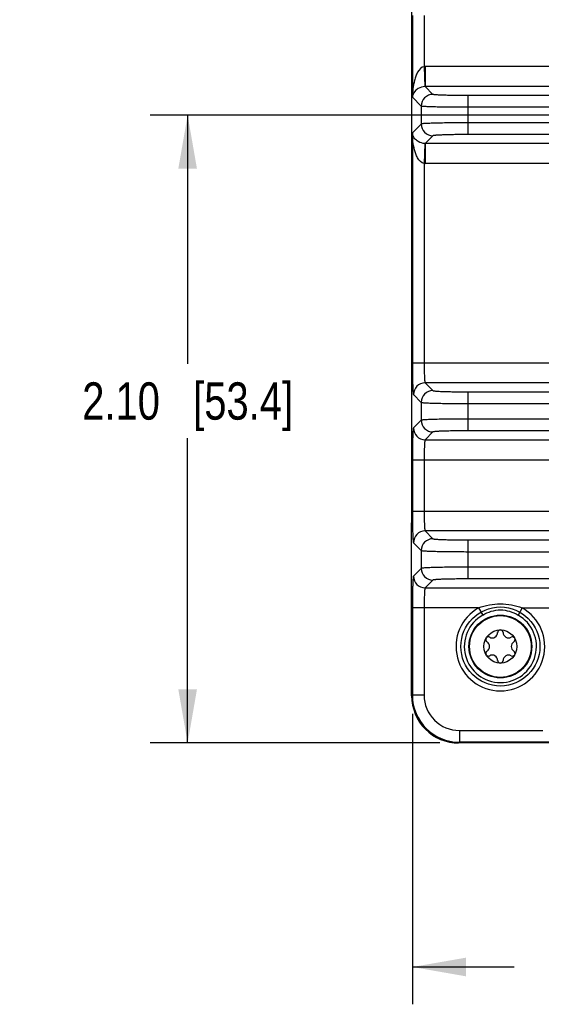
# Model space of a CAD drawing. Header units: inches. Extents: x 0 to 34, y 0 to 22.
# Tile 3 of 106: x 3 to 4.7, y 7.4 to 10.7. Entities that reach past the tile are written whole.
import ezdxf

# ---------------------------------------------------------------- set-up
doc = ezdxf.new("R2010")
doc.units = ezdxf.units.IN
doc.header["$LTSCALE"] = 1.87
doc.header["$MEASUREMENT"] = 0
doc.layers.get('0').update_dxf_attribs({"linetype": 'CONTINUOUS'})
doc.layers.add('COSMETIC', color=7, linetype='CONTINUOUS')
doc.layers.add('DIMENSIONS', color=7, linetype='CONTINUOUS')
doc.styles.get("Standard").update_dxf_attribs({"font": 'txt', "width": 0.8})
doc.dimstyles.new('DIMSTYLE_1', dxfattribs={"dimtxt": 0.125, "dimasz": 0.18, "dimexe": 0.125, "dimexo": 0.0625, "dimgap": 0.0625, "dimtad": 0, "dimtih": 1, "dimtoh": 1, "dimzin": 4, "dimdsep": 46, "dimtxsty": 'STANDARD', "dimblk": '_FILLED', "dimblk1": '_FILLED', "dimblk2": '_FILLED', "dimcen": 0.09, "dimadec": 0, "dimazin": 0, "dimtp": 0.01, "dimtm": 0.01, "dimtfac": 1, "dimtofl": 0, "dimtmove": 0, "dimatfit": 3, "dimldrblk": '_FILLED', "dimfxl": 1, "dimtolj": 1, "dimtzin": 4, "dimarcsym": 0})

# ---------------------------------------------------------------- blocks, each defined once
blk = doc.blocks.new('_FILLED')
at = {"color": 0, "linetype": 'BYBLOCK'}
blk.add_solid([(0, 0), (-1, 0.174), (-1, -0.174)], dxfattribs=at)
blk = doc.blocks.new('*D9')
at = {"layer": 'DIMENSIONS', "color": 2, "linetype": 'CONTINUOUS'}
for p, q in [((6.0486, 10.0028), (6.0486, 7.3921)), ((4.3168, 8.3647), (4.3168, 7.3921)), ((4.3168, 7.5171), (4.6577, 7.5171)), ((6.0486, 7.5171), (5.7077, 7.5171))]:
    blk.add_line(p, q, dxfattribs=at)
at = {"layer": 'DIMENSIONS', "color": 2, "linetype": 'CONTINUOUS', "xscale": 0.18, "yscale": 0.18, "zscale": 0.18}
for p, rotation in [((4.3168, 7.5171), 180), ((6.0486, 7.5171), 2e-10)]:
    blk.add_blockref('_FILLED', p, dxfattribs=dict(at, rotation=rotation))
at = {"layer": 'DIMENSIONS', "color": 2, "linetype": 'CONTINUOUS', "insert": (5.1827, 7.5796), "char_height": 0.125, "width": 0.925, "attachment_point": 2, "line_spacing_factor": 0.9}
blk.add_mtext('1.73{\\Ftxt.shx;\\W1.000000;\\H0.125000; }[44]', dxfattribs=at)
blk = doc.blocks.new('*D10')
at = {"layer": 'DIMENSIONS', "color": 2, "linetype": 'CONTINUOUS'}
for p, q in [((5.6811, 10.3703), (3.4391, 10.3703)), ((3.5641, 10.3703), (3.5641, 9.5377)), ((3.5641, 8.2675), (3.5641, 9.2877)), ((4.4093, 8.2675), (3.4391, 8.2675))]:
    blk.add_line(p, q, dxfattribs=at)
at = {"layer": 'DIMENSIONS', "color": 2, "linetype": 'CONTINUOUS', "xscale": 0.18, "yscale": 0.18, "zscale": 0.18}
for p, rotation in [((3.5641, 10.3703), 90), ((3.5641, 8.2675), 270)]:
    blk.add_blockref('_FILLED', p, dxfattribs=dict(at, rotation=rotation))
at = {"layer": 'DIMENSIONS', "color": 2, "linetype": 'CONTINUOUS', "insert": (3.5641, 9.4752), "char_height": 0.125, "width": 1.125, "attachment_point": 2, "line_spacing_factor": 0.9}
blk.add_mtext('2.10{\\Ftxt.shx;\\W1.000000;\\H0.125000; }[53.4]', dxfattribs=at)

msp = doc.modelspace()

# ---------------------------------------------------------------- linework, layer by layer
at = {"color": 7, "linetype": 'CONTINUOUS'}
for p, q in [((4.3145, 9.0052), (4.3145, 12.0907)), ((4.3168, 10.7043), (4.3168, 10.4298)), ((4.3561, 10.7043), (4.3561, 10.5324)), ((4.3561, 10.5324), (4.3584, 10.4656)), ((4.3597, 10.5325), (4.3597, 10.4656)), ((5.8199, 10.5325), (4.3597, 10.5325)), ((4.3857, 10.4396), (4.3597, 10.4656)), ((5.8346, 10.4656), (4.3597, 10.4656)), ((4.3463, 10.4003), (4.3168, 10.4298)), ((4.5037, 10.305), (4.5037, 10.4356)), ((5.8518, 10.4356), (4.5037, 10.4356)), ((4.3463, 10.4003), (4.3463, 10.3404)), ((5.8299, 10.3963), (4.5037, 10.3963)), ((4.3463, 10.3404), (4.3168, 10.3108)), ((5.8299, 10.3444), (4.5037, 10.3444)), ((4.3168, 10.3108), (4.3168, 9.5404)), ((4.3857, 10.3011), (4.3597, 10.2751)), ((5.8518, 10.305), (4.5037, 10.305)), ((4.3584, 10.2751), (4.3561, 10.2082)), ((4.3597, 10.2751), (4.3597, 10.2082)), ((5.8346, 10.2751), (4.3597, 10.2751)), ((4.3561, 10.2082), (4.3561, 9.5404)), ((5.8199, 10.2082), (4.3597, 10.2082)), ((4.3168, 9.5404), (7.7804, 9.5404)), ((4.3597, 9.4735), (4.3857, 9.4475)), ((7.7375, 9.4735), (4.3597, 9.4735)), ((4.3204, 9.4341), (4.3463, 9.4082)), ((4.5037, 9.3129), (4.5037, 9.4435)), ((4.5037, 9.4435), (7.5934, 9.4435)), ((4.3463, 9.4082), (4.3463, 9.3483)), ((4.5037, 9.4042), (7.5934, 9.4042)), ((4.3463, 9.3483), (4.3204, 9.3223)), ((7.5934, 9.3523), (4.5037, 9.3523)), ((4.3857, 9.3089), (4.3597, 9.2829)), ((7.5934, 9.3129), (4.5037, 9.3129)), ((4.3597, 9.2829), (7.7375, 9.2829)), ((4.3168, 9.2161), (4.3168, 9.0443)), ((4.3168, 9.2161), (7.7804, 9.2161)), ((4.3561, 9.2161), (4.3561, 9.0443)), ((4.3168, 9.0443), (7.7804, 9.0443)), ((4.3144, 8.4249), (4.3144, 9.0052)), ((4.3597, 8.9774), (4.3857, 8.9514)), ((7.7375, 8.9774), (4.3597, 8.9774)), ((4.3204, 8.9381), (4.3463, 8.9121)), ((4.5037, 8.9475), (7.5934, 8.9475)), ((4.5037, 8.8169), (4.5037, 8.9475)), ((4.3463, 8.9121), (4.3463, 8.8522)), ((4.5037, 8.9081), (7.5934, 8.9081)), ((4.3463, 8.8522), (4.3204, 8.8262)), ((7.5934, 8.8562), (4.5037, 8.8562)), ((4.3857, 8.8129), (4.3597, 8.7869)), ((7.5934, 8.8169), (4.5037, 8.8169)), ((4.3597, 8.7869), (7.7375, 8.7869)), ((4.5387, 8.72), (4.3168, 8.72)), ((4.3168, 8.72), (4.3168, 8.4272)), ((4.3561, 8.72), (4.3561, 8.4272)), ((4.5387, 8.72), (4.5524, 8.6957)), ((4.6844, 8.72), (4.6708, 8.6957)), ((4.6844, 8.72), (7.4127, 8.72)), ((4.3168, 8.4272), (4.3144, 8.4249)), ((4.3561, 8.4272), (4.3168, 8.4272)), ((4.4742, 8.3092), (4.7535, 8.3092)), ((4.4742, 8.3092), (4.4742, 8.2698)), ((4.4742, 8.2698), (4.4718, 8.2675)), ((7.6253, 8.2675), (4.4718, 8.2675)), ((4.8196, 8.2698), (4.4742, 8.2698))]:
    msp.add_line(p, q, dxfattribs=at)
for radius in [0.1053, 0.1033, 0.0555]:
    msp.add_circle((4.6116, 8.5905), radius, dxfattribs=at)
for centre, radius, start, end in [((4.3597, 10.4263), 0.1062, 89.9997, 91.9284), ((4.3596, 10.4261), 0.0395, 89.8824, 91.8115), ((4.3857, 10.4002), 0.0394, 90.0838, 179.9162), ((4.3857, 10.3405), 0.0394, 180.0826, 269.9174), ((4.3596, 10.3146), 0.0395, 268.1881, 270.1181), ((4.3597, 10.3146), 0.1064, 268.0698, 269.9999), ((4.3598, 9.4341), 0.0394, 90.0838, 179.9162), ((4.3857, 9.4081), 0.0394, 90.0826, 179.9174), ((4.3857, 9.3483), 0.0394, 180.0826, 269.9174), ((4.3598, 9.3224), 0.0394, 180.0826, 269.9174), ((4.3598, 8.938), 0.0394, 90.0838, 179.9162), ((4.3857, 8.912), 0.0394, 90.0826, 179.9174), ((4.3857, 8.8523), 0.0394, 180.0826, 269.9174), ((4.3598, 8.8263), 0.0394, 180.0826, 269.9174), ((4.6116, 8.5905), 0.1486, 119.3655, 60.6345), ((4.6116, 8.5905), 0.1208, 119.3655, 60.6345), ((4.6116, 8.6368), 0.00906, 1.6303, 178.3697), ((4.5715, 8.6136), 0.00906, 61.6303, 238.3697), ((4.5844, 8.6375), 0.0181, 241.6303, 358.3697), ((4.6387, 8.6375), 0.0181, 181.6303, 298.3697), ((4.6516, 8.6136), 0.00906, 301.6303, 118.3697), ((4.5715, 8.5674), 0.00906, 121.6303, 298.3697), ((4.5573, 8.5905), 0.0181, 301.6303, 58.3697), ((4.6516, 8.5674), 0.00906, 241.6303, 58.3697), ((4.6659, 8.5905), 0.0181, 121.6303, 238.3697), ((4.5844, 8.5435), 0.0181, 1.6303, 118.3697), ((4.6116, 8.5442), 0.00906, 181.6303, 358.3697), ((4.6387, 8.5435), 0.0181, 61.6303, 178.3697), ((4.4718, 8.4249), 0.1574, 179.9926, 270.0074), ((4.4742, 8.4272), 0.1574, 180.011, 269.989), ((4.4741, 8.4272), 0.118, 179.9865, 270.0135)]:
    msp.add_arc(centre, radius, start, end, dxfattribs=at)
for points, knots in [([(4.3561, 10.5324), (4.3466, 10.5316), (4.3357, 10.5176), (4.3282, 10.5005), (4.3224, 10.482), (4.3182, 10.4585), (4.3169, 10.4394), (4.3168, 10.4298)], [0, 0, 0, 0, 0.25036, 0.376505, 0.501891, 0.751331, 1, 1, 1, 1]), ([(4.3584, 10.4656), (4.3507, 10.4654), (4.338, 10.4615), (4.3229, 10.4487), (4.3175, 10.437), (4.3168, 10.4298)], [0, 0, 0, 0, 0.390934, 0.635219, 1, 1, 1, 1]), ([(4.5037, 10.4356), (4.4962, 10.4356), (4.4815, 10.4357), (4.46, 10.4359), (4.4402, 10.4363), (4.4227, 10.4367), (4.4098, 10.4372), (4.4012, 10.4377), (4.3961, 10.4381), (4.3921, 10.4384), (4.389, 10.4388), (4.387, 10.4391), (4.3859, 10.4394), (4.3857, 10.4396)], [0, 0, 0, 0, 0.190637, 0.374308, 0.544185, 0.694096, 0.818526, 0.869736, 0.912964, 0.947829, 0.974033, 0.991386, 1, 1, 1, 1]), ([(4.5037, 10.3963), (4.4937, 10.3963), (4.474, 10.3963), (4.4454, 10.3966), (4.419, 10.3969), (4.3957, 10.3974), (4.3786, 10.3979), (4.3671, 10.3984), (4.3603, 10.3987), (4.3548, 10.3991), (4.3507, 10.3994), (4.3481, 10.3998), (4.3467, 10.4), (4.3463, 10.4003)], [0, 0, 0, 0, 0.190755, 0.374541, 0.544522, 0.69452, 0.819009, 0.870232, 0.913453, 0.948288, 0.974431, 0.991668, 1, 1, 1, 1]), ([(4.5037, 10.3444), (4.4937, 10.3444), (4.474, 10.3443), (4.4454, 10.3441), (4.419, 10.3438), (4.3957, 10.3433), (4.3786, 10.3428), (4.3671, 10.3423), (4.3603, 10.342), (4.3548, 10.3416), (4.3507, 10.3413), (4.3481, 10.3409), (4.3467, 10.3407), (4.3463, 10.3404)], [0, 0, 0, 0, 0.190755, 0.374541, 0.544522, 0.69452, 0.819009, 0.870232, 0.913453, 0.948287, 0.974431, 0.991668, 1, 1, 1, 1]), ([(4.3561, 10.2082), (4.3466, 10.2091), (4.3357, 10.223), (4.3283, 10.2401), (4.3224, 10.2586), (4.3182, 10.2822), (4.3169, 10.3013), (4.3168, 10.3108)], [0, 0, 0, 0, 0.249859, 0.376053, 0.501519, 0.751142, 1, 1, 1, 1]), ([(4.3584, 10.2751), (4.3507, 10.2753), (4.3381, 10.2792), (4.3229, 10.292), (4.3175, 10.3037), (4.3168, 10.3108)], [0, 0, 0, 0, 0.390235, 0.6349, 1, 1, 1, 1]), ([(4.5037, 10.305), (4.4962, 10.305), (4.4815, 10.305), (4.46, 10.3048), (4.4402, 10.3044), (4.4227, 10.3039), (4.4098, 10.3034), (4.4012, 10.303), (4.3961, 10.3026), (4.3921, 10.3023), (4.389, 10.3019), (4.387, 10.3015), (4.3859, 10.3013), (4.3857, 10.3011)], [0, 0, 0, 0, 0.190637, 0.374308, 0.544185, 0.694096, 0.818525, 0.869734, 0.912962, 0.947828, 0.974033, 0.991387, 1, 1, 1, 1]), ([(4.3168, 9.5404), (4.3168, 9.5336), (4.3168, 9.5203), (4.317, 9.501), (4.3173, 9.4832), (4.3178, 9.4674), (4.3182, 9.4559), (4.3186, 9.4481), (4.3189, 9.4436), (4.3193, 9.4399), (4.3196, 9.4371), (4.3199, 9.4353), (4.3201, 9.4344), (4.3204, 9.4341)], [0, 0, 0, 0, 0.190592, 0.374317, 0.544173, 0.694092, 0.818517, 0.869726, 0.912949, 0.947826, 0.97403, 0.991391, 1, 1, 1, 1]), ([(4.3561, 9.5404), (4.3561, 9.532), (4.3562, 9.5198), (4.3567, 9.5043), (4.3571, 9.4944), (4.3576, 9.4862), (4.3581, 9.4805), (4.3586, 9.4771), (4.3589, 9.4753), (4.3592, 9.4742), (4.3595, 9.4736), (4.3597, 9.4735)], [0, 0, 0, 0, 0.37356, 0.543066, 0.692687, 0.816924, 0.911333, 0.946304, 0.972719, 0.990489, 1, 1, 1, 1]), ([(4.3857, 9.4475), (4.3859, 9.4473), (4.387, 9.447), (4.389, 9.4466), (4.3921, 9.4463), (4.3961, 9.4459), (4.4012, 9.4456), (4.4098, 9.4451), (4.4227, 9.4446), (4.4402, 9.4441), (4.46, 9.4438), (4.4815, 9.4436), (4.4962, 9.4435), (4.5037, 9.4435)], [0, 0, 0, 0, 0.008613, 0.025967, 0.052172, 0.087038, 0.130266, 0.181475, 0.305904, 0.455815, 0.625692, 0.809363, 1, 1, 1, 1]), ([(4.3463, 9.4082), (4.3467, 9.4079), (4.3481, 9.4077), (4.3507, 9.4073), (4.3548, 9.4069), (4.3603, 9.4066), (4.3671, 9.4062), (4.3786, 9.4058), (4.3957, 9.4053), (4.419, 9.4048), (4.4454, 9.4044), (4.474, 9.4042), (4.4937, 9.4042), (4.5037, 9.4042)], [0, 0, 0, 0, 0.008332, 0.025569, 0.051713, 0.086547, 0.129768, 0.180991, 0.30548, 0.455478, 0.625459, 0.809245, 1, 1, 1, 1]), ([(4.5037, 9.3523), (4.4937, 9.3523), (4.474, 9.3522), (4.4454, 9.352), (4.419, 9.3516), (4.3957, 9.3512), (4.3786, 9.3507), (4.3671, 9.3502), (4.3603, 9.3499), (4.3548, 9.3495), (4.3507, 9.3492), (4.3481, 9.3487), (4.3467, 9.3485), (4.3463, 9.3483)], [0, 0, 0, 0, 0.190755, 0.374541, 0.544522, 0.69452, 0.819009, 0.870232, 0.913453, 0.948287, 0.974431, 0.991668, 1, 1, 1, 1]), ([(4.3204, 9.3223), (4.3201, 9.3221), (4.3199, 9.3211), (4.3196, 9.3193), (4.3193, 9.3166), (4.3189, 9.3129), (4.3186, 9.3083), (4.3182, 9.3006), (4.3178, 9.289), (4.3173, 9.2733), (4.317, 9.2554), (4.3168, 9.2361), (4.3168, 9.2228), (4.3168, 9.2161)], [0, 0, 0, 0, 0.008609, 0.02597, 0.052174, 0.087051, 0.130274, 0.181483, 0.305908, 0.455827, 0.625683, 0.809408, 1, 1, 1, 1]), ([(4.5037, 9.3129), (4.4962, 9.3129), (4.4815, 9.3129), (4.46, 9.3126), (4.4402, 9.3123), (4.4227, 9.3118), (4.4098, 9.3113), (4.4012, 9.3109), (4.3961, 9.3105), (4.3921, 9.3101), (4.389, 9.3098), (4.387, 9.3094), (4.3859, 9.3092), (4.3857, 9.3089)], [0, 0, 0, 0, 0.190637, 0.374308, 0.544185, 0.694096, 0.818525, 0.869734, 0.912962, 0.947828, 0.974033, 0.991387, 1, 1, 1, 1]), ([(4.3597, 9.2829), (4.3595, 9.2828), (4.3592, 9.2822), (4.3589, 9.2811), (4.3586, 9.2793), (4.3581, 9.2759), (4.3576, 9.2702), (4.3571, 9.262), (4.3567, 9.2521), (4.3562, 9.2366), (4.3561, 9.2244), (4.3561, 9.2161)], [0, 0, 0, 0, 0.009511, 0.027281, 0.053695, 0.088667, 0.183075, 0.307312, 0.456934, 0.62644, 1, 1, 1, 1]), ([(4.3168, 9.0443), (4.3168, 9.0375), (4.3168, 9.0243), (4.317, 9.005), (4.3173, 8.9871), (4.3178, 8.9714), (4.3182, 8.9598), (4.3186, 8.9521), (4.3189, 8.9475), (4.3193, 8.9438), (4.3196, 8.941), (4.3199, 8.9393), (4.3201, 8.9383), (4.3204, 8.9381)], [0, 0, 0, 0, 0.190592, 0.374317, 0.544173, 0.694092, 0.818517, 0.869726, 0.912949, 0.947826, 0.97403, 0.991391, 1, 1, 1, 1]), ([(4.3561, 9.0443), (4.3561, 9.0359), (4.3562, 9.0238), (4.3567, 9.0083), (4.3571, 8.9984), (4.3576, 8.9901), (4.3581, 8.9845), (4.3586, 8.981), (4.3589, 8.9793), (4.3592, 8.9781), (4.3595, 8.9775), (4.3597, 8.9774)], [0, 0, 0, 0, 0.37356, 0.543066, 0.692687, 0.816924, 0.911333, 0.946304, 0.972719, 0.990489, 1, 1, 1, 1]), ([(4.3857, 8.9514), (4.3859, 8.9512), (4.387, 8.951), (4.389, 8.9506), (4.3921, 8.9502), (4.3961, 8.9499), (4.4012, 8.9495), (4.4098, 8.949), (4.4227, 8.9485), (4.4402, 8.9481), (4.46, 8.9477), (4.4815, 8.9475), (4.4962, 8.9475), (4.5037, 8.9475)], [0, 0, 0, 0, 0.008613, 0.025967, 0.052172, 0.087038, 0.130266, 0.181475, 0.305904, 0.455815, 0.625692, 0.809363, 1, 1, 1, 1]), ([(4.3463, 8.9121), (4.3467, 8.9118), (4.3481, 8.9116), (4.3507, 8.9112), (4.3548, 8.9109), (4.3603, 8.9105), (4.3671, 8.9102), (4.3786, 8.9097), (4.3957, 8.9092), (4.419, 8.9087), (4.4454, 8.9084), (4.474, 8.9082), (4.4937, 8.9081), (4.5037, 8.9081)], [0, 0, 0, 0, 0.008332, 0.025569, 0.051713, 0.086547, 0.129768, 0.180991, 0.30548, 0.455478, 0.625459, 0.809245, 1, 1, 1, 1]), ([(4.5037, 8.8562), (4.4937, 8.8562), (4.474, 8.8561), (4.4454, 8.8559), (4.419, 8.8556), (4.3957, 8.8551), (4.3786, 8.8546), (4.3671, 8.8541), (4.3603, 8.8538), (4.3548, 8.8534), (4.3507, 8.8531), (4.3481, 8.8527), (4.3467, 8.8525), (4.3463, 8.8522)], [0, 0, 0, 0, 0.190755, 0.374541, 0.544522, 0.69452, 0.819009, 0.870232, 0.913453, 0.948287, 0.974431, 0.991668, 1, 1, 1, 1]), ([(4.3204, 8.8262), (4.3201, 8.826), (4.3199, 8.8251), (4.3196, 8.8233), (4.3193, 8.8205), (4.3189, 8.8168), (4.3186, 8.8122), (4.3182, 8.8045), (4.3178, 8.7929), (4.3173, 8.7772), (4.317, 8.7593), (4.3168, 8.74), (4.3168, 8.7268), (4.3168, 8.72)], [0, 0, 0, 0, 0.008609, 0.02597, 0.052174, 0.087051, 0.130274, 0.181483, 0.305908, 0.455827, 0.625683, 0.809408, 1, 1, 1, 1]), ([(4.5037, 8.8169), (4.4962, 8.8169), (4.4815, 8.8168), (4.46, 8.8166), (4.4402, 8.8162), (4.4227, 8.8158), (4.4098, 8.8153), (4.4012, 8.8148), (4.3961, 8.8144), (4.3921, 8.8141), (4.389, 8.8137), (4.387, 8.8133), (4.3859, 8.8131), (4.3857, 8.8129)], [0, 0, 0, 0, 0.190637, 0.374308, 0.544185, 0.694096, 0.818525, 0.869734, 0.912962, 0.947828, 0.974033, 0.991387, 1, 1, 1, 1]), ([(4.3597, 8.7869), (4.3595, 8.7868), (4.3592, 8.7862), (4.3589, 8.785), (4.3586, 8.7833), (4.3581, 8.7798), (4.3576, 8.7742), (4.3571, 8.7659), (4.3567, 8.756), (4.3562, 8.7405), (4.3561, 8.7284), (4.3561, 8.72)], [0, 0, 0, 0, 0.009511, 0.027281, 0.053695, 0.088667, 0.183075, 0.307312, 0.456934, 0.62644, 1, 1, 1, 1]), ([(4.5387, 8.72), (4.562, 8.7282), (4.6116, 8.7385), (4.6612, 8.7282), (4.6844, 8.72)], [0, 0, 0, 0, 0.500009, 1, 1, 1, 1]), ([(4.5524, 8.6957), (4.5614, 8.7008), (4.5804, 8.7097), (4.6116, 8.7152), (4.6428, 8.7097), (4.6617, 8.7008), (4.6708, 8.6957)], [0, 0, 0, 0, 0.250215, 0.50002, 0.749802, 1, 1, 1, 1])]:
    msp.add_open_spline(points, degree=3, knots=knots, dxfattribs=at)
at = {"layer": 'COSMETIC', "color": 7, "linetype": 'CONTINUOUS'}
msp.add_circle((4.6116, 8.5905), 0.1323, dxfattribs=at)

# ---------------------------------------------------------------- dimensions: what is measured, and where the dimension line sits
at = {"layer": 'DIMENSIONS', "color": 2, "linetype": 'CONTINUOUS'}
dim = msp.add_linear_dim(base=(3.5641, 10.3703), p1=(4.4718, 8.2675), p2=(5.7436, 10.3703), angle=90, dimstyle='DIMSTYLE_1', dxfattribs=at)
dim.commit()
dim.dimension.update_dxf_attribs({"geometry": '*D10', "text_midpoint": (3.5641, 9.4127), "dimtype": 160})
dim = msp.add_linear_dim(base=(6.0486, 7.5171), p1=(4.3168, 8.4272), p2=(6.0486, 10.0653), dimstyle='DIMSTYLE_1', dxfattribs=at)
dim.commit()
dim.dimension.update_dxf_attribs({"geometry": '*D9', "text_midpoint": (5.1827, 7.5171), "dimtype": 160})

doc.saveas('drawing.dxf')
